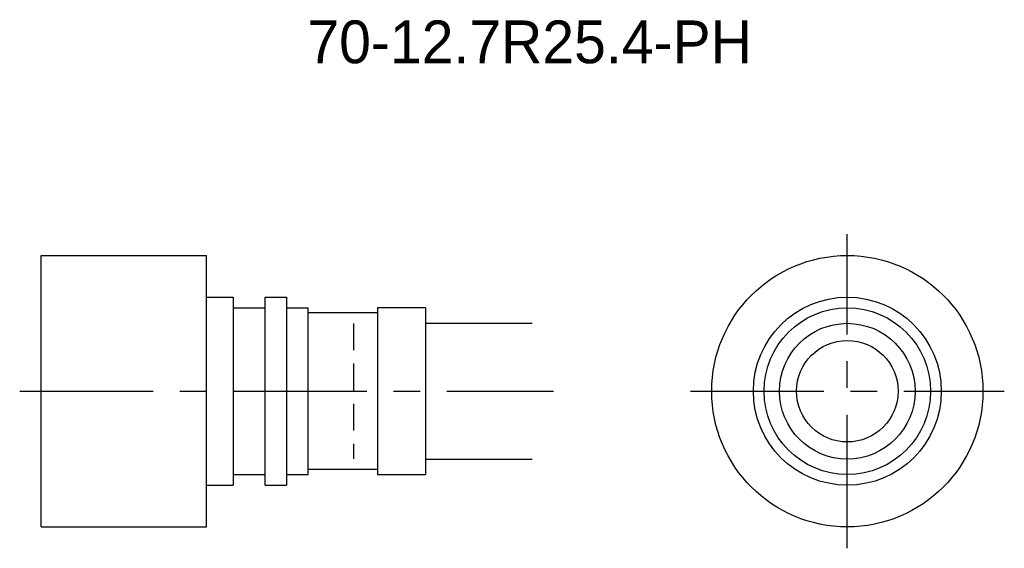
# Model space of a CAD drawing. Extents: x -3.3 to 88.9, y -2 to 47.5.
import ezdxf
from ezdxf.enums import TextEntityAlignment as Align

# ---------------------------------------------------------------- set-up
doc = ezdxf.new("R2010")
doc.units = 0
doc.header["$LTSCALE"] = 10
doc.linetypes.add('CENTER', pattern=[2, 1.25, -0.25, 0.25, -0.25])
doc.linetypes.add('HIDDEN', pattern=[0.375, 0.25, -0.125])
doc.layers.get('0').update_dxf_attribs({"linetype": 'CONTINUOUS'})
for name, color, linetype in [('HOJO', 4, 'CONTINUOUS'), ('L-CENTER', 1, 'CENTER'), ('L-HIDDEN', 3, 'HIDDEN')]:
    doc.layers.add(name, color=color, linetype=linetype)

msp = doc.modelspace()

# ---------------------------------------------------------------- linework, layer by layer
for p, q in [((-1.301, 0.013), (-1.301, 25.413)), ((-1.301, 25.413), (14.199, 25.413)), ((14.199, 0.013), (14.199, 25.413)), ((14.199, 21.513), (16.699, 21.513)), ((16.699, 21.513), (16.699, 3.913)), ((19.699, 21.513), (21.699, 21.513)), ((19.699, 3.913), (19.699, 21.513)), ((21.699, 21.513), (21.699, 3.913)), ((16.699, 20.513), (19.699, 20.513)), ((21.699, 20.513), (23.699, 20.513)), ((23.699, 4.913), (23.699, 20.513)), ((30.199, 20.513), (30.199, 4.913)), ((34.699, 20.513), (30.199, 20.513)), ((34.699, 20.513), (34.699, 4.913)), ((30.199, 20.038), (23.699, 20.038)), ((16.699, 4.913), (19.699, 4.913)), ((21.699, 4.913), (23.699, 4.913)), ((30.199, 5.388), (23.699, 5.388)), ((30.199, 4.913), (34.699, 4.913)), ((14.199, 3.913), (16.699, 3.913)), ((19.699, 3.913), (21.699, 3.913)), ((-1.301, 0.013), (14.199, 0.013))]:
    msp.add_line(p, q)
for radius in [12.7, 8.8, 7.8, 6.35, 4.75]:
    msp.add_circle((74.2, 12.713), radius)
at = {"layer": 'HOJO'}
for p, q in [((34.699, 19.063), (44.699, 19.063)), ((34.699, 6.363), (44.699, 6.363))]:
    msp.add_line(p, q, dxfattribs=at)
at = {"layer": 'L-CENTER'}
for p, q in [((74.2, -1.987), (74.2, 27.413)), ((-3.301, 12.713), (46.699, 12.713)), ((59.5, 12.713), (88.9, 12.713))]:
    msp.add_line(p, q, dxfattribs=at)
at = {"layer": 'L-HIDDEN'}
msp.add_line((27.949, 19.038), (27.949, 6.388), dxfattribs=at)

# ---------------------------------------------------------------- texts
at = {"layer": 'HOJO'}
msp.add_text('70-12.7R25.4-PH', height=4, dxfattribs=at).set_placement((44.45, 45.4), align=Align.MIDDLE_CENTER)

doc.saveas('drawing.dxf')
